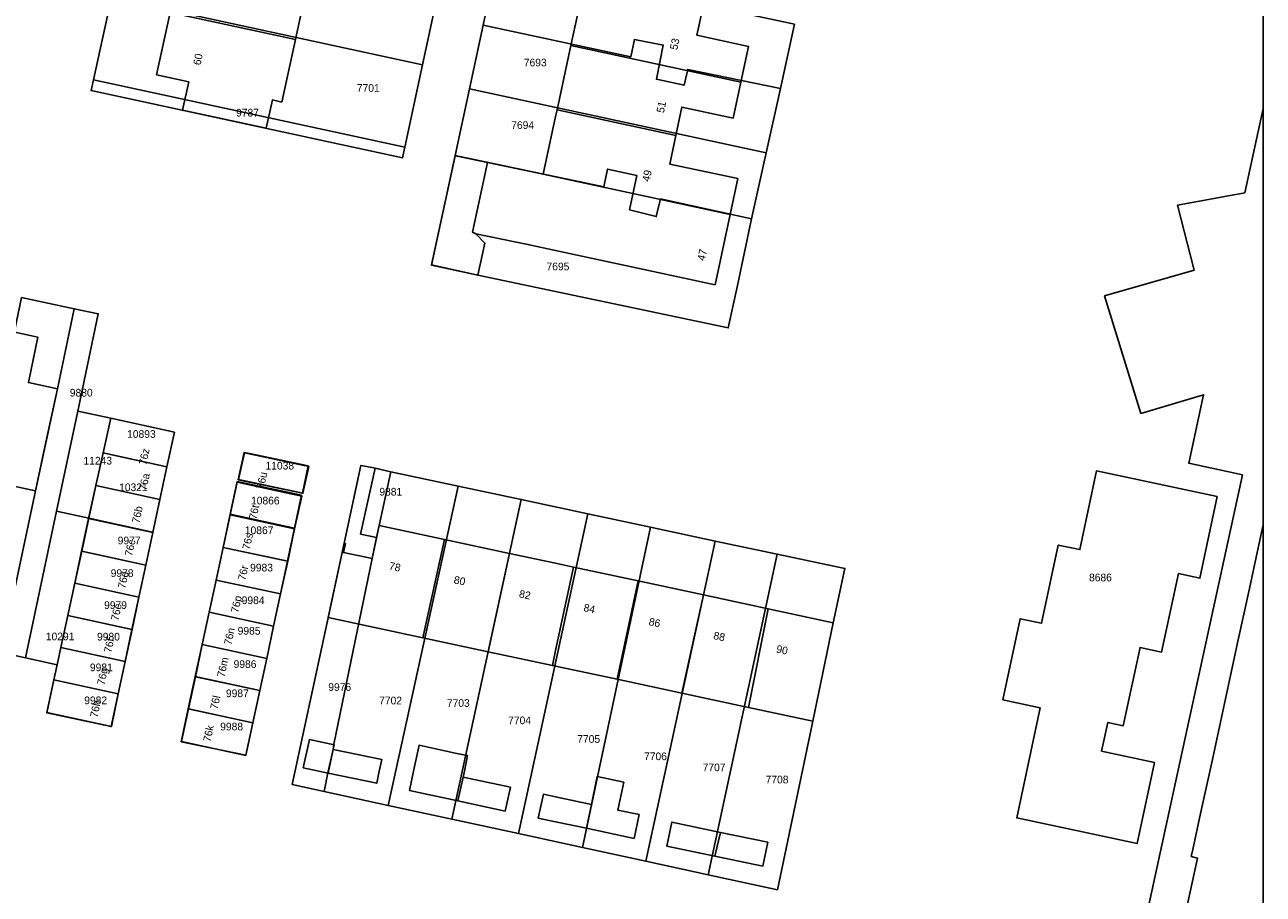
# Model space of a CAD drawing. Header units: metres. Extents: x 91564 to 92566, y 393362 to 394362.
# Tile 73 of 86: x 92452 to 92564, y 393739 to 393818. Entities that reach past the tile are written whole.
import ezdxf

# ---------------------------------------------------------------- set-up
doc = ezdxf.new("R2010")
doc.units = ezdxf.units.M
doc.linetypes.add('HIDDEN', pattern=[5.35, 2.675, -2.675])
for name, color, linetype in [('ADRES', 1, 'CONTINUOUS'), ('PAND', 1, 'CONTINUOUS'), ('PERCEEL', 7, 'CONTINUOUS'), ('PERCEELNUMMER', 7, 'CONTINUOUS'), ('TEC-RASTERVERDELING', 9, 'HIDDEN')]:
    doc.layers.add(name, color=color, linetype=linetype)

msp = doc.modelspace()

# ---------------------------------------------------------------- linework, layer by layer
at = {"layer": 'PAND'}
for points in [[(92477.544, 393822.533), (92466.144, 393825.078), (92464.864, 393819.171), (92476.282, 393816.708), (92477.544, 393822.533)], [(92513.446, 393819.702), (92502.664, 393822.03), (92501.398, 393816.166), (92516.897, 393812.819), (92517.592, 393816.082), (92512.886, 393817.091), (92513.446, 393819.702)], [(92476.282, 393816.708), (92464.864, 393819.171), (92463.631, 393813.479), (92466.563, 393812.844), (92466.006, 393810.273), (92473.629, 393808.621), (92474.186, 393811.192), (92475.046, 393811.006), (92476.282, 393816.708)], [(92516.897, 393812.819), (92501.398, 393816.166), (92500.131, 393810.301), (92510.957, 393807.963), (92511.504, 393810.537), (92516.199, 393809.538), (92516.897, 393812.819)], [(92510.957, 393807.963), (92500.131, 393810.301), (92500, 393809.697), (92498.864, 393804.436), (92500, 393804.191), (92515.904, 393800.756), (92516.606, 393804.031), (92510.401, 393805.353), (92510.957, 393807.963)], [(92491.021, 393806.073), (92490.842, 393806.11), (92488.697, 393796.154), (92492.914, 393795.228), (92493.55, 393798.146), (92492.734, 393798.992), (92492.418, 393799.149), (92493.792, 393805.495), (92491.021, 393806.073)], [(92515.904, 393800.756), (92500, 393804.191), (92498.864, 393804.436), (92493.792, 393805.495), (92492.418, 393799.149), (92492.734, 393798.992), (92497.479, 393798.024), (92500, 393797.48), (92514.53, 393794.342), (92515.904, 393800.756)], [(92454.588, 393784.87), (92451.946, 393785.431), (92452.804, 393789.575), (92450.723, 393790.023), (92447.778, 393776.582), (92452.601, 393775.554), (92454.588, 393784.87)], [(92458.758, 393779.018), (92459.823, 393778.784), (92464.577, 393777.743), (92465.258, 393780.9), (92459.45, 393782.172), (92458.758, 393779.018)], [(92459.823, 393778.784), (92458.758, 393779.018), (92458.107, 393776.049), (92463.936, 393774.772), (92464.577, 393777.743), (92459.823, 393778.784)], [(92471.078, 393776.57), (92476.917, 393775.339), (92477.453, 393777.822), (92472.086, 393778.953), (92471.605, 393779.054), (92471.078, 393776.57)], [(92463.936, 393774.772), (92458.107, 393776.049), (92457.432, 393773.021), (92463.29, 393771.77), (92463.936, 393774.772)], [(92475.443, 393775.364), (92470.97, 393776.343), (92470.33, 393773.371), (92476.213, 393772.082), (92476.855, 393775.054), (92475.443, 393775.364)], [(92463.29, 393771.77), (92457.432, 393773.021), (92456.795, 393770.063), (92462.647, 393768.781), (92463.29, 393771.77)], [(92476.213, 393772.082), (92470.33, 393773.371), (92469.69, 393770.4), (92474.171, 393769.45), (92475.579, 393769.152), (92476.213, 393772.082)], [(92489.867, 393771.124), (92483.925, 393772.399), (92483.272, 393769.385), (92480.666, 393769.946), (92480.839, 393770.748), (92480.731, 393770.771), (92479.273, 393764.001), (92487.909, 393762.154), (92489.867, 393771.124)], [(92564.497, 393772.463), (92563.949, 393769.933), (92563.241, 393766.665), (92562.223, 393761.971), (92561.515, 393758.703), (92560.507, 393754.052), (92559.798, 393750.784), (92558.788, 393746.122), (92558.08, 393742.854), (92557.942, 393742.22), (92558.513, 393742.069), (92557.388, 393736.887), (92555.607, 393728.678), (92555.134, 393726.497), (92555.778, 393726.358), (92559.09, 393725.64), (92563.683, 393724.646), (92564.497, 393724.47), (92564.497, 393772.463)], [(92474.171, 393769.45), (92469.69, 393770.4), (92469.046, 393767.411), (92474.93, 393766.15), (92475.579, 393769.152), (92474.171, 393769.45)], [(92495.808, 393769.849), (92489.867, 393771.124), (92487.909, 393762.154), (92493.845, 393760.884), (92495.808, 393769.849)], [(92462.647, 393768.781), (92456.795, 393770.063), (92456.164, 393767.131), (92462.016, 393765.851), (92462.647, 393768.781)], [(92501.617, 393768.602), (92500, 393768.949), (92495.808, 393769.849), (92493.845, 393760.884), (92499.711, 393759.629), (92500, 393760.99), (92501.617, 393768.602)], [(92507.521, 393767.335), (92501.617, 393768.602), (92500, 393760.99), (92499.711, 393759.629), (92500, 393759.567), (92505.602, 393758.37), (92507.521, 393767.335)], [(92462.016, 393765.851), (92456.164, 393767.131), (92455.533, 393764.201), (92461.386, 393762.923), (92462.016, 393765.851)], [(92474.93, 393766.15), (92469.046, 393767.411), (92468.415, 393764.481), (92474.3, 393763.21), (92474.93, 393766.15)], [(92513.474, 393766.058), (92507.521, 393767.335), (92505.602, 393758.37), (92511.513, 393757.108), (92513.474, 393766.058)], [(92519.366, 393764.793), (92513.474, 393766.058), (92511.513, 393757.108), (92517.587, 393755.811), (92519.366, 393764.793)], [(92525.309, 393763.518), (92519.366, 393764.793), (92517.587, 393755.811), (92523.433, 393754.562), (92525.309, 393763.518)], [(92461.386, 393762.923), (92455.533, 393764.201), (92454.9, 393761.262), (92460.755, 393759.993), (92461.386, 393762.923)], [(92474.3, 393763.21), (92468.415, 393764.481), (92467.785, 393761.553), (92473.669, 393760.28), (92474.3, 393763.21)], [(92473.669, 393760.28), (92467.785, 393761.553), (92467.152, 393758.614), (92473.036, 393757.341), (92473.669, 393760.28)], [(92460.755, 393759.993), (92454.9, 393761.262), (92454.651, 393760.106), (92454.269, 393758.332), (92460.122, 393757.054), (92460.755, 393759.993)], [(92460.122, 393757.054), (92454.269, 393758.332), (92453.62, 393755.317), (92459.478, 393754.065), (92460.122, 393757.054)], [(92473.036, 393757.341), (92467.152, 393758.614), (92466.519, 393755.674), (92472.405, 393754.411), (92473.036, 393757.341)], [(92472.405, 393754.411), (92466.519, 393755.674), (92465.876, 393752.685), (92471.767, 393751.448), (92472.405, 393754.411)], [(92479.723, 393751.984), (92479.815, 393752.41), (92477.567, 393752.897), (92477.006, 393750.308), (92478.409, 393750), (92479.261, 393749.813), (92479.301, 393750), (92479.723, 393751.984)], [(92491.691, 393750), (92491.981, 393751.409), (92491.003, 393751.619), (92490.026, 393751.829), (92487.562, 393752.359), (92487.053, 393750), (92486.673, 393748.233), (92491.094, 393747.283), (92491.578, 393749.449), (92491.691, 393750)], [(92479.723, 393751.984), (92479.301, 393750), (92479.261, 393749.813), (92483.695, 393748.889), (92483.927, 393750), (92484.148, 393751.062), (92479.723, 393751.984)], [(92491.578, 393749.449), (92491.094, 393747.283), (92495.414, 393746.354), (92495.88, 393748.525), (92491.578, 393749.449)], [(92507.621, 393746.032), (92505.664, 393746.448), (92506.205, 393748.991), (92503.789, 393749.505), (92503.268, 393746.958), (92502.806, 393744.787), (92507.159, 393743.86), (92507.621, 393746.032)], [(92500, 393747.654), (92498.886, 393747.891), (92498.424, 393745.72), (92500, 393745.384), (92502.806, 393744.787), (92503.268, 393746.958), (92500, 393747.654)], [(92515.023, 393744.418), (92510.591, 393745.344), (92510.137, 393743.171), (92514.508, 393742.258), (92515.023, 393744.418)], [(92515.023, 393744.418), (92514.508, 393742.258), (92518.878, 393741.345), (92519.332, 393743.518), (92515.023, 393744.418)]]:
    msp.add_lwpolyline(points, dxfattribs=at)
at = {"layer": 'PERCEEL'}
for points in [[(92564.497, 393362.049), (92564.497, 393717.164), (92557.93, 393718.565), (92558.66, 393721.99), (92548.645, 393724.125), (92550.98, 393735.09), (92553.36, 393734.595), (92556.383, 393748.403), (92562.594, 393777.012), (92557.71, 393778.072), (92559.054, 393784.316), (92553.347, 393782.618), (92550.03, 393793.322), (92558.21, 393795.675), (92556.67, 393801.593), (92559.171, 393802.055), (92562.831, 393802.731), (92564.497, 393810.404), (92564.497, 393966.528)], [(92457.664, 393812.055), (92457.876, 393813.031), (92459.515, 393820.572), (92460.773, 393826.357), (92462.034, 393832.155), (92463.3, 393837.98), (92464.561, 393843.779), (92465.855, 393849.729), (92466.067, 393850.706), (92494.408, 393844.564), (92494.196, 393843.587), (92492.9, 393837.604), (92491.635, 393831.765), (92490.391, 393826.018), (92489.126, 393820.178), (92487.873, 393814.391), (92486.249, 393806.892), (92486.037, 393805.915), (92457.664, 393812.055)], [(92489.126, 393820.178), (92460.773, 393826.357), (92459.515, 393820.572), (92487.873, 393814.391), (92489.126, 393820.178)], [(92488.692, 393796.121), (92490.84, 393806.123), (92492.143, 393812.206), (92493.409, 393818), (92494.653, 393823.901)], [(92494.653, 393823.901), (92493.409, 393818), (92506.846, 393815.123), (92507.186, 393816.711), (92509.81, 393816.197), (92509.194, 393813.083), (92511.71, 393812.541), (92512.043, 393813.977), (92520.492, 393812.253), (92521.773, 393818.1), (92494.653, 393823.901)], [(92487.873, 393814.391), (92459.515, 393820.572), (92457.876, 393813.031), (92486.249, 393806.892), (92487.873, 393814.391)], [(92521.773, 393818.1), (92520.492, 393812.253), (92519.201, 393806.364), (92517.868, 393800.363), (92516.568, 393794.274), (92516.182, 393792.498), (92515.741, 393790.412), (92492.906, 393795.217), (92488.692, 393796.121)], [(92493.409, 393818), (92492.143, 393812.206), (92519.201, 393806.364), (92520.492, 393812.253), (92512.043, 393813.977), (92511.71, 393812.541), (92509.194, 393813.083), (92509.81, 393816.197), (92507.186, 393816.711), (92506.846, 393815.123), (92493.409, 393818)], [(92486.249, 393806.892), (92457.876, 393813.031), (92457.664, 393812.055), (92486.037, 393805.915), (92486.249, 393806.892)], [(92517.868, 393800.363), (92519.201, 393806.364), (92492.143, 393812.206), (92490.84, 393806.123), (92504.384, 393803.283), (92504.73, 393804.895), (92507.411, 393804.292), (92506.746, 393801.189), (92509.168, 393800.565), (92509.562, 393802.167), (92517.868, 393800.363)], [(92550.03, 393793.322), (92553.347, 393782.618), (92559.054, 393784.316), (92557.71, 393778.072), (92562.594, 393777.012), (92556.383, 393748.403), (92553.36, 393734.595), (92555.718, 393734.105), (92558.41, 393733.545), (92557.38, 393728.715), (92559.99, 393728.16), (92560.285, 393729.545), (92564.497, 393728.649), (92564.497, 393810.404), (92562.831, 393802.731), (92559.171, 393802.055), (92556.67, 393801.593), (92558.21, 393795.675), (92550.03, 393793.322)], [(92490.84, 393806.123), (92488.692, 393796.121), (92492.906, 393795.217), (92515.741, 393790.412), (92516.182, 393792.498), (92516.568, 393794.274), (92517.868, 393800.363), (92509.562, 393802.167), (92509.168, 393800.565), (92506.746, 393801.189), (92507.411, 393804.292), (92504.73, 393804.895), (92504.384, 393803.283), (92490.84, 393806.123)], [(92451.333, 393793.17), (92456.133, 393792.152), (92458.319, 393791.695), (92456.444, 393782.832), (92459.449, 393782.173), (92465.258, 393780.9), (92464.577, 393777.743), (92463.936, 393774.772), (92463.29, 393771.77), (92462.65, 393768.78), (92462.02, 393765.85), (92461.4, 393762.92), (92460.77, 393759.99), (92460.14, 393757.05), (92459.51, 393754.07), (92453.64, 393755.33), (92454.28, 393758.33), (92454.575, 393759.7), (92451.679, 393760.338), (92444.79, 393761.856)], [(92456.133, 393792.152), (92451.333, 393793.17), (92445.251, 393764.066), (92449.946, 393763.057), (92452.604, 393775.555), (92453.545, 393779.98), (92454.585, 393784.87), (92456.133, 393792.152)], [(92445.251, 393764.066), (92444.79, 393761.856), (92451.679, 393760.338), (92454.51, 393773.693), (92456.444, 393782.832), (92458.319, 393791.695), (92456.133, 393792.152), (92454.585, 393784.87), (92453.545, 393779.98), (92452.604, 393775.555), (92449.946, 393763.057), (92445.251, 393764.066)], [(92459.449, 393782.173), (92456.444, 393782.832), (92454.51, 393773.693), (92457.45, 393773.05), (92458.107, 393776.049), (92458.758, 393779.018), (92459.449, 393782.173)], [(92464.577, 393777.743), (92465.258, 393780.9), (92459.449, 393782.173), (92458.758, 393779.018), (92464.577, 393777.743)], [(92463.29, 393771.77), (92463.936, 393774.772), (92464.577, 393777.743), (92458.758, 393779.018), (92458.107, 393776.049), (92457.45, 393773.05), (92463.269, 393771.775), (92463.29, 393771.77)], [(92471.107, 393776.576), (92476.961, 393775.33), (92477.496, 393777.783), (92471.632, 393779.031), (92471.107, 393776.576)], [(92471.107, 393776.576), (92471.632, 393779.031), (92477.496, 393777.783), (92476.961, 393775.33), (92471.107, 393776.576)], [(92483.543, 393777.612), (92483.111, 393777.698), (92482.259, 393777.876), (92480.731, 393770.771), (92479.268, 393763.977), (92475.994, 393748.773), (92478.896, 393748.144), (92479.245, 393749.835), (92479.72, 393751.98), (92479.784, 393752.45), (92483.276, 393769.384), (92483.69, 393771.303), (92482.223, 393771.619), (92483.543, 393777.612)], [(92478.896, 393748.144), (92475.994, 393748.773), (92479.268, 393763.977), (92480.731, 393770.771), (92482.259, 393777.876), (92483.111, 393777.698), (92483.543, 393777.612), (92484.977, 393777.291), (92491.111, 393775.989), (92496.872, 393774.777), (92502.938, 393773.448), (92508.661, 393772.237), (92514.55, 393770.972), (92520.194, 393769.783), (92526.369, 393768.477), (92525.305, 393763.515), (92523.43, 393754.56), (92520.211, 393739.185), (92513.911, 393740.551), (92508.233, 393741.782), (92502.45, 393743.037), (92496.622, 393744.3), (92490.528, 393745.622), (92484.752, 393746.874), (92478.896, 393748.144)], [(92478.896, 393748.144), (92484.752, 393746.874), (92491.111, 393775.989), (92484.977, 393777.291), (92483.925, 393772.395), (92483.69, 393771.303), (92483.276, 393769.384), (92479.784, 393752.45), (92479.72, 393751.98), (92479.245, 393749.835), (92478.896, 393748.144)], [(92483.543, 393777.612), (92482.223, 393771.619), (92483.69, 393771.303), (92483.925, 393772.395), (92484.977, 393777.291), (92483.543, 393777.612)], [(92549.315, 393777.365), (92547.79, 393770.195), (92545.82, 393770.615), (92544.3, 393763.475), (92542.345, 393763.89), (92540.77, 393756.495), (92544.165, 393755.775), (92542.025, 393745.74), (92553.01, 393743.4), (92554.6, 393750.785), (92549.77, 393751.82), (92550.335, 393754.445), (92551.74, 393754.14), (92553.27, 393761.275), (92555.24, 393760.85), (92556.785, 393768.01), (92558.725, 393767.585), (92560.29, 393775.025), (92549.315, 393777.365)], [(92540.77, 393756.495), (92542.345, 393763.89), (92544.3, 393763.475), (92545.82, 393770.615), (92547.79, 393770.195), (92549.315, 393777.365), (92560.29, 393775.025), (92558.725, 393767.585), (92556.785, 393768.01), (92555.24, 393760.85), (92553.27, 393761.275), (92551.74, 393754.14), (92550.335, 393754.445), (92549.77, 393751.82), (92554.6, 393750.785), (92553.01, 393743.4), (92542.025, 393745.74), (92544.165, 393755.775), (92540.77, 393756.495)], [(92465.91, 393752.69), (92466.54, 393755.67), (92467.17, 393758.61), (92467.8, 393761.55), (92468.42, 393764.48), (92469.05, 393767.41), (92469.69, 393770.4), (92470.328, 393773.419), (92470.979, 393776.404), (92476.832, 393775.147), (92476.196, 393772.149), (92475.57, 393769.14), (92474.93, 393766.15), (92474.3, 393763.21), (92473.67, 393760.28), (92473.04, 393757.34), (92472.41, 393754.41), (92471.77, 393751.43), (92465.91, 393752.69)], [(92470.328, 393773.419), (92476.196, 393772.149), (92476.832, 393775.147), (92470.979, 393776.404), (92470.328, 393773.419)], [(92496.872, 393774.777), (92491.111, 393775.989), (92484.752, 393746.874), (92490.528, 393745.622), (92496.872, 393774.777)], [(92490.528, 393745.622), (92496.622, 393744.3), (92502.938, 393773.448), (92496.872, 393774.777), (92490.528, 393745.622)], [(92451.679, 393760.338), (92454.575, 393759.7), (92454.91, 393761.26), (92455.54, 393764.2), (92456.17, 393767.13), (92456.81, 393770.06), (92457.45, 393773.05), (92454.51, 393773.693), (92451.679, 393760.338)], [(92456.81, 393770.06), (92462.65, 393768.78), (92463.29, 393771.77), (92463.269, 393771.775), (92457.45, 393773.05), (92456.81, 393770.06)], [(92476.196, 393772.149), (92470.328, 393773.419), (92469.69, 393770.4), (92475.57, 393769.14), (92476.196, 393772.149)], [(92496.622, 393744.3), (92502.45, 393743.037), (92508.661, 393772.237), (92502.938, 393773.448), (92496.622, 393744.3)], [(92514.55, 393770.972), (92508.661, 393772.237), (92502.45, 393743.037), (92508.233, 393741.782), (92514.55, 393770.972)], [(92474.93, 393766.15), (92475.57, 393769.14), (92469.69, 393770.4), (92469.05, 393767.41), (92474.93, 393766.15)], [(92508.233, 393741.782), (92513.911, 393740.551), (92520.194, 393769.783), (92514.55, 393770.972), (92508.233, 393741.782)], [(92462.02, 393765.85), (92462.65, 393768.78), (92456.81, 393770.06), (92456.17, 393767.13), (92462.02, 393765.85)], [(92513.911, 393740.551), (92520.211, 393739.185), (92523.43, 393754.56), (92525.305, 393763.515), (92526.369, 393768.477), (92520.194, 393769.783), (92513.911, 393740.551)], [(92461.4, 393762.92), (92462.02, 393765.85), (92456.17, 393767.13), (92455.54, 393764.2), (92461.4, 393762.92)], [(92468.42, 393764.48), (92474.3, 393763.21), (92474.93, 393766.15), (92469.05, 393767.41), (92468.42, 393764.48)], [(92460.77, 393759.99), (92461.4, 393762.92), (92455.54, 393764.2), (92454.91, 393761.26), (92460.77, 393759.99)], [(92467.8, 393761.55), (92473.67, 393760.28), (92474.3, 393763.21), (92468.42, 393764.48), (92467.8, 393761.55)], [(92467.17, 393758.61), (92473.04, 393757.34), (92473.67, 393760.28), (92467.8, 393761.55), (92467.17, 393758.61)], [(92460.14, 393757.05), (92460.77, 393759.99), (92454.91, 393761.26), (92454.575, 393759.7), (92454.28, 393758.33), (92460.14, 393757.05)], [(92454.28, 393758.33), (92453.64, 393755.33), (92459.51, 393754.07), (92460.14, 393757.05), (92454.28, 393758.33)], [(92472.41, 393754.41), (92473.04, 393757.34), (92467.17, 393758.61), (92466.54, 393755.67), (92472.41, 393754.41)], [(92472.41, 393754.41), (92466.54, 393755.67), (92465.91, 393752.69), (92471.77, 393751.43), (92472.41, 393754.41)]]:
    msp.add_lwpolyline(points, dxfattribs=at)
at = {"layer": 'TEC-RASTERVERDELING'}
msp.add_lwpolyline([(91564.497, 393362.049), (92564.497, 393362.049), (92564.497, 394362.049), (91564.497, 394362.049), (91564.497, 393362.049)], dxfattribs=at)

# ---------------------------------------------------------------- texts
at = {"layer": 'ADRES'}
for s, rotation, p in [('53', 77.997, (92511.085, 393815.71)), ('60', 77.802, (92467.631, 393814.319)), ('51', 78.002, (92509.864, 393809.963)), ('49', 77.899, (92508.56, 393803.702)), ('47', 77.899, (92513.583, 393796.49)), ('76z', 77.802, (92462.684, 393777.86)), ('76a', 77.802, (92462.694, 393775.539)), ('76u', 77.899, (92473.402, 393775.663)), ('76b', 77.899, (92462.053, 393772.553)), ('76t', 77.899, (92472.719, 393772.907)), ('76s', 77.899, (92472.116, 393770.143)), ('76c', 77.802, (92461.406, 393769.556)), ('76d', 77.802, (92460.769, 393766.597)), ('76r', 77.802, (92471.716, 393767.344)), ('78', 347.899, (92484.769, 393768.397)), ('80', 347.899, (92490.674, 393767.13)), ('76p', 77.899, (92471.081, 393764.386)), ('82', 347.899, (92496.622, 393765.853)), ('76e', 77.899, (92460.141, 393763.669)), ('84', 347.899, (92502.495, 393764.594)), ('86', 347.899, (92508.444, 393763.316)), ('76n', 77.802, (92470.448, 393761.456)), ('88', 347.899, (92514.336, 393762.05)), ('76f', 77.802, (92459.508, 393760.739)), ('90', 347.899, (92520.062, 393760.824)), ('76m', 77.899, (92469.819, 393758.523)), ('76g', 77.802, (92458.876, 393757.805)), ('76l', 77.899, (92469.186, 393755.584)), ('76h', 77.899, (92458.24, 393754.842)), ('76k', 77.899, (92468.548, 393752.62))]:
    msp.add_text(s, height=0.7, rotation=rotation, dxfattribs=at).set_placement(p)
at = {"layer": 'PERCEELNUMMER'}
for s, p in [('7693', (92497.103, 393814.257)), ('7701', (92481.886, 393811.937)), ('9787', (92470.875, 393809.685)), ('7694', (92495.956, 393808.549)), ('7695', (92499.173, 393795.664)), ('9880', (92455.722, 393784.153)), ('10893', (92460.944, 393780.388)), ('11243', (92456.967, 393777.954)), ('11038', (92473.56, 393777.5)), ('10321', (92460.215, 393775.53)), ('10866', (92472.238, 393774.316)), ('9881', (92483.935, 393775.125)), ('10867', (92471.676, 393771.608)), ('9977', (92460.086, 393770.679)), ('9978', (92459.447, 393767.699)), ('9983', (92472.154, 393768.207)), ('8686', (92548.619, 393767.306)), ('9984', (92471.387, 393765.229)), ('9979', (92458.848, 393764.786)), ('10291', (92453.536, 393761.929)), ('9980', (92458.205, 393761.909)), ('9985', (92471.021, 393762.445)), ('9981', (92457.554, 393759.11)), ('9986', (92470.65, 393759.407)), ('9976', (92479.281, 393757.314)), ('9982', (92457.037, 393756.103)), ('9987', (92469.952, 393756.746)), ('7702', (92483.917, 393756.089)), ('7703', (92490.09, 393755.857)), ('7704', (92495.676, 393754.278)), ('9988', (92469.43, 393753.714)), ('7705', (92501.973, 393752.582)), ('7706', (92508.063, 393750.999)), ('7707', (92513.403, 393749.992)), ('7708', (92519.144, 393748.883))]:
    msp.add_text(s, height=0.7, dxfattribs=at).set_placement(p)

doc.saveas('drawing.dxf')
